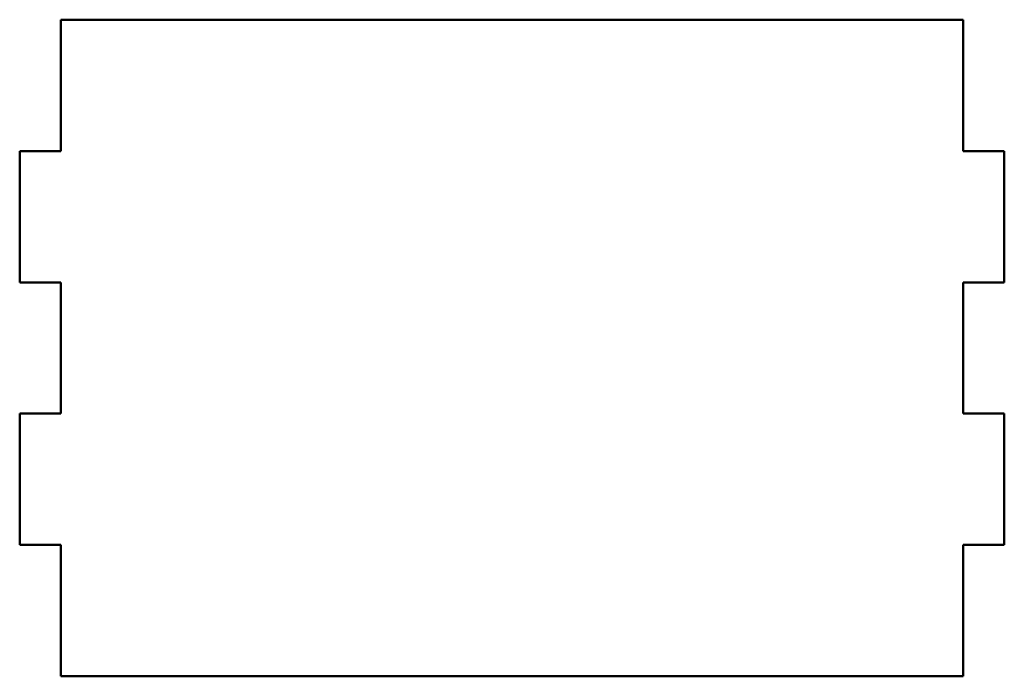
# Model space of a CAD drawing. Header units: millimetres. Extents: x 118.5 to 178.5, y 85 to 125.
import ezdxf

# ---------------------------------------------------------------- set-up
doc = ezdxf.new("R2010")
doc.units = ezdxf.units.MM
doc.layers.add('Visible (ISO)', color=7, linetype='Continuous', lineweight=50)

msp = doc.modelspace()

# ---------------------------------------------------------------- linework, layer by layer
at = {"layer": 'Visible (ISO)'}
for p, q in [((121, 125), (121, 117)), ((176, 125), (121, 125)), ((176, 117), (176, 125)), ((118.5, 117), (118.5, 109)), ((121, 117), (118.5, 117)), ((178.5, 117), (176, 117)), ((178.5, 109), (178.5, 117)), ((118.5, 109), (121, 109)), ((121, 109), (121, 101)), ((176, 109), (178.5, 109)), ((176, 101), (176, 109)), ((118.5, 101), (118.5, 93)), ((121, 101), (118.5, 101)), ((178.5, 101), (176, 101)), ((178.5, 93), (178.5, 101)), ((118.5, 93), (121, 93)), ((121, 93), (121, 85)), ((176, 93), (178.5, 93)), ((176, 85), (176, 93)), ((121, 85), (176, 85))]:
    msp.add_line(p, q, dxfattribs=at)

doc.saveas('drawing.dxf')
